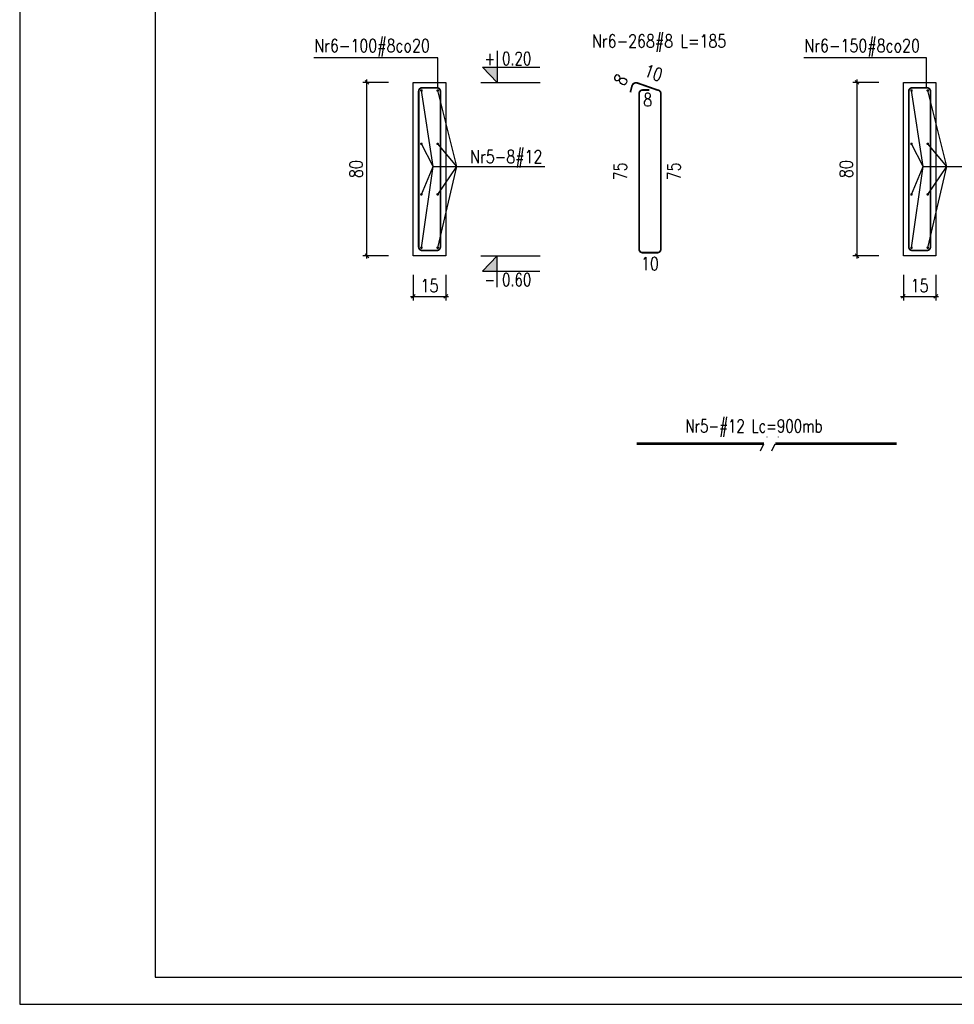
# Model space of a CAD drawing. Header units: millimetres. Extents: x 1283012 to 1317293, y -98285 to -69720.
# Tile 1 of 24: x 1285037 to 1289348, y -98145 to -93604. Entities that reach past the tile are written whole.
import ezdxf

# ---------------------------------------------------------------- set-up
doc = ezdxf.new("R2010")
doc.units = ezdxf.units.MM
doc.header["$LTSCALE"] = 250
doc.linetypes.add('PRZERYWANA', pattern=[0.282222, 0.141111, -0.141111])
for name, color, linetype in [('11 - opisy TXT2', 4, 'Continuous'), ('111 - opisy TXT3', 2, 'Continuous'), ('2 - linie odniesienia opisy', 8, 'Continuous'), ('33 - linia 2', 3, 'Continuous'), ('555 - cienka przerywana 3', 1, 'PRZERYWANA'), ('8 - zbrojenie', 8, 'Continuous')]:
    doc.layers.add(name, color=color, linetype=linetype)
doc.styles.add('TXT2', font='simplex.shx', dxfattribs={"width": 0.8, "height": 60})
doc.styles.add('TXT3', font='simplex.shx', dxfattribs={"width": 0.8, "height": 120})
doc.dimstyles.new('R1 - centymetry', dxfattribs={"dimtxt": 60, "dimasz": 17.5, "dimexe": 18.75, "dimexo": 18.75, "dimgap": 20, "dimtad": 1, "dimdec": 1, "dimlfac": 0.1, "dimrnd": 0.5, "dimdsep": 46, "dimtxsty": 'TXT2', "dimblk1": 'OBLIQUE', "dimblk2": 'OBLIQUE', "dimsah": 1, "dimcen": -0.75, "dimdle": 12.5, "dimclrt": 4, "dimadec": 0, "dimazin": 0, "dimtfac": 0.75, "dimtdec": 1, "dimtix": 1, "dimtmove": 2, "dimatfit": 3, "dimldrblk": 'OBLIQUE', "dimfxl": 100, "dimfxlon": 1, "dimtvp": 0.75, "dimtolj": 1, "dimtzin": 0, "dimarcsym": 0})
doc.dimstyles.new('wym zbr', dxfattribs={"dimtxt": 60, "dimasz": 35, "dimexe": 37.5, "dimexo": 37.5, "dimgap": 30, "dimtad": 0, "dimdec": 0, "dimlfac": 0.1, "dimzin": 0, "dimdsep": 46, "dimtxsty": 'TXT2', "dimblk1": 'OBLIQUE', "dimblk2": 'OBLIQUE', "dimsah": 1, "dimcen": -1.5, "dimdle": 25, "dimse1": 1, "dimse2": 1, "dimsd1": 1, "dimsd2": 1, "dimclrt": 4, "dimadec": 0, "dimazin": 0, "dimtfac": 0.75, "dimtdec": 0, "dimtix": 1, "dimtmove": 2, "dimatfit": 3, "dimldrblk": 'OBLIQUE', "dimfxl": 200, "dimfxlon": 1, "dimtvp": 0.75, "dimtolj": 1, "dimtzin": 0, "dimarcsym": 0})

# ---------------------------------------------------------------- blocks, each defined once
blk = doc.blocks.new('_OBLIQUE')
at = {"color": 0, "linetype": 'ByBlock'}
blk.add_line((-0.5, -0.5), (0.5, 0.5), dxfattribs=at)
blk = doc.blocks.new('*D291')
at = {"layer": '2 - linie odniesienia opisy', "color": 0, "lineweight": -2, "transparency": 16777216}
for p, q in [((1289113.2, -94780.1), (1289113.2, -94898.9)), ((1289263.2, -94780.1), (1289263.2, -94898.9)), ((1289100.7, -94880.1), (1289275.7, -94880.1))]:
    blk.add_line(p, q, dxfattribs=at)
at = {"layer": 'Defpoints', "color": 0, "transparency": 16777216}
for p in [(1289113.2, -94693.2), (1289263.2, -94693.2), (1289263.2, -94880.1)]:
    blk.add_point(p, dxfattribs=at)
at = {"layer": '2 - linie odniesienia opisy', "color": 0, "lineweight": -2, "transparency": 16777216, "xscale": 17.5, "yscale": 17.5, "zscale": 17.5, "rotation": 180}
blk.add_blockref('_OBLIQUE', (1289113.2, -94880.1), dxfattribs=at)
at = {"layer": '2 - linie odniesienia opisy', "color": 0, "lineweight": -2, "transparency": 16777216, "xscale": 17.5, "yscale": 17.5, "zscale": 17.5}
blk.add_blockref('_OBLIQUE', (1289263.2, -94880.1), dxfattribs=at)
at = {"layer": '2 - linie odniesienia opisy', "color": 4, "transparency": 16777216, "insert": (1289188.2, -94830.1), "char_height": 60, "attachment_point": 5, "style": 'TXT2'}
blk.add_mtext('\\A1;15', dxfattribs=at)
blk = doc.blocks.new('*D292')
at = {"layer": '2 - linie odniesienia opisy', "color": 0, "lineweight": -2, "transparency": 16777216}
for p, q in [((1288999.7, -93893.2), (1288880.9, -93893.2)), ((1288899.7, -94705.7), (1288899.7, -93880.7)), ((1288999.7, -94693.2), (1288880.9, -94693.2))]:
    blk.add_line(p, q, dxfattribs=at)
at = {"layer": 'Defpoints', "color": 0, "transparency": 16777216}
for p in [(1288899.7, -93893.2), (1289113.2, -93893.2), (1289113.2, -94693.2)]:
    blk.add_point(p, dxfattribs=at)
at = {"layer": '2 - linie odniesienia opisy', "color": 0, "lineweight": -2, "transparency": 16777216, "xscale": 17.5, "yscale": 17.5, "zscale": 17.5}
for p, rotation in [((1288899.7, -93893.2), 90), ((1288899.7, -94693.2), 270)]:
    blk.add_blockref('_OBLIQUE', p, dxfattribs=dict(at, rotation=rotation))
at = {"layer": '2 - linie odniesienia opisy', "color": 4, "transparency": 16777216, "insert": (1288849.7, -94293.2), "char_height": 60, "attachment_point": 5, "rotation": 90, "style": 'TXT2'}
blk.add_mtext('\\A1;80', dxfattribs=at)
blk = doc.blocks.new('*D293')
at = {"layer": 'Defpoints', "color": 0, "transparency": 16777216}
for p in [(1287894.6, -93944.5), (1287941.3, -93928.5), (1287894.6, -94017.5)]:
    blk.add_point(p, dxfattribs=at)
at = {"layer": '2 - linie odniesienia opisy', "color": 4, "transparency": 16777216, "insert": (1287934, -93973.5), "char_height": 60, "attachment_point": 5, "style": 'TXT2'}
blk.add_mtext('\\A1;8', dxfattribs=at)
blk = doc.blocks.new('*D294')
at = {"layer": 'Defpoints', "color": 0, "transparency": 16777216}
for p in [(1287931, -93928.5), (1287867.5, -94678.5), (1287931, -94678.5)]:
    blk.add_point(p, dxfattribs=at)
at = {"layer": '2 - linie odniesienia opisy', "color": 4, "transparency": 16777216, "insert": (1287807.5, -94303.5), "char_height": 60, "attachment_point": 5, "rotation": 90, "style": 'TXT2'}
blk.add_mtext('\\A1;75', dxfattribs=at)
blk = doc.blocks.new('*D295')
at = {"layer": 'Defpoints', "color": 0, "transparency": 16777216}
for p in [(1287978.6, -93928.5), (1288094.7, -93928.5), (1287969.6, -94678.5)]:
    blk.add_point(p, dxfattribs=at)
at = {"layer": '2 - linie odniesienia opisy', "color": 4, "transparency": 16777216, "insert": (1288055, -94303.5), "char_height": 60, "attachment_point": 5, "rotation": 90, "style": 'TXT2'}
blk.add_mtext('\\A1;75', dxfattribs=at)
blk = doc.blocks.new('*D296')
at = {"layer": 'Defpoints', "color": 0, "transparency": 16777216}
for p in [(1287894.6, -94662.5), (1287994.6, -94662.5), (1287994.6, -94772.7)]:
    blk.add_point(p, dxfattribs=at)
at = {"layer": '2 - linie odniesienia opisy', "color": 4, "transparency": 16777216, "insert": (1287944.6, -94728.9), "char_height": 60, "attachment_point": 5, "style": 'TXT2'}
blk.add_mtext('\\A1;10', dxfattribs=at)
blk = doc.blocks.new('*D297')
at = {"layer": 'Defpoints', "color": 0, "transparency": 16777216}
for p in [(1287885.3, -93895.6), (1287990, -93933.2), (1287993.1, -93924.4)]:
    blk.add_point(p, dxfattribs=at)
at = {"layer": '2 - linie odniesienia opisy', "color": 4, "transparency": 16777216, "insert": (1287961, -93849.2), "char_height": 60, "attachment_point": 5, "rotation": 340.2776, "style": 'TXT2'}
blk.add_mtext('\\A1;10', dxfattribs=at)
blk = doc.blocks.new('*D298')
at = {"layer": 'Defpoints', "color": 0, "transparency": 16777216}
for p in [(1287873.8, -93890.8), (1287880.9, -93895.1), (1287853.9, -93939.1)]:
    blk.add_point(p, dxfattribs=at)
at = {"layer": '2 - linie odniesienia opisy', "color": 4, "transparency": 16777216, "insert": (1287809.2, -93881.5), "char_height": 60, "attachment_point": 5, "rotation": 58.5042, "style": 'TXT2'}
blk.add_mtext('\\A1;8', dxfattribs=at)
blk = doc.blocks.new('*D299')
at = {"layer": '2 - linie odniesienia opisy', "color": 0, "lineweight": -2, "transparency": 16777216}
for p, q in [((1286852.8, -94780.1), (1286852.8, -94898.9)), ((1287002.8, -94780.1), (1287002.8, -94898.9)), ((1286840.3, -94880.1), (1287015.3, -94880.1))]:
    blk.add_line(p, q, dxfattribs=at)
at = {"layer": 'Defpoints', "color": 0, "transparency": 16777216}
for p in [(1286852.8, -94693.2), (1287002.8, -94693.2), (1287002.8, -94880.1)]:
    blk.add_point(p, dxfattribs=at)
at = {"layer": '2 - linie odniesienia opisy', "color": 0, "lineweight": -2, "transparency": 16777216, "xscale": 17.5, "yscale": 17.5, "zscale": 17.5, "rotation": 180}
blk.add_blockref('_OBLIQUE', (1286852.8, -94880.1), dxfattribs=at)
at = {"layer": '2 - linie odniesienia opisy', "color": 0, "lineweight": -2, "transparency": 16777216, "xscale": 17.5, "yscale": 17.5, "zscale": 17.5}
blk.add_blockref('_OBLIQUE', (1287002.8, -94880.1), dxfattribs=at)
at = {"layer": '2 - linie odniesienia opisy', "color": 4, "transparency": 16777216, "insert": (1286927.8, -94830.1), "char_height": 60, "attachment_point": 5, "style": 'TXT2'}
blk.add_mtext('\\A1;15', dxfattribs=at)
blk = doc.blocks.new('*D300')
at = {"layer": '2 - linie odniesienia opisy', "color": 0, "lineweight": -2, "transparency": 16777216}
for p, q in [((1286739.2, -93893.2), (1286620.5, -93893.2)), ((1286639.2, -94705.7), (1286639.2, -93880.7)), ((1286739.2, -94693.2), (1286620.5, -94693.2))]:
    blk.add_line(p, q, dxfattribs=at)
at = {"layer": 'Defpoints', "color": 0, "transparency": 16777216}
for p in [(1286639.2, -93893.2), (1286852.8, -93893.2), (1286852.8, -94693.2)]:
    blk.add_point(p, dxfattribs=at)
at = {"layer": '2 - linie odniesienia opisy', "color": 0, "lineweight": -2, "transparency": 16777216, "xscale": 17.5, "yscale": 17.5, "zscale": 17.5}
for p, rotation in [((1286639.2, -93893.2), 90), ((1286639.2, -94693.2), 270)]:
    blk.add_blockref('_OBLIQUE', p, dxfattribs=dict(at, rotation=rotation))
at = {"layer": '2 - linie odniesienia opisy', "color": 4, "transparency": 16777216, "insert": (1286589.2, -94293.2), "char_height": 60, "attachment_point": 5, "rotation": 90, "style": 'TXT2'}
blk.add_mtext('\\A1;80', dxfattribs=at)
blk = doc.blocks.new('poz')
at = {"layer": '2 - linie odniesienia opisy', "linetype": 'Continuous'}
blk.add_lwpolyline([(0, 58), (0, 0), (-27.4, 28), (78.3, 28)], dxfattribs=at)
at = {"layer": '2 - linie odniesienia opisy', "color": 4, "linetype": 'Continuous', "style": 'TXT2', "width": 0.75}
blk.add_attdef('POZ', (-29.7, 32), '', height=24, dxfattribs=at)

msp = doc.modelspace()

# ---------------------------------------------------------------- hatches: boundary and pattern name
at = {"layer": '2 - linie odniesienia opisy'}
for points in [[(1287240.37, -93823.22), (1287171.97, -93823.22), (1287240.37, -93893.22)], [(1287240.37, -94763.22), (1287171.97, -94763.22), (1287240.37, -94693.22)]]:
    msp.add_hatch(color=256, dxfattribs=at).paths.add_polyline_path(points)

# ---------------------------------------------------------------- linework, layer by layer
at = {"layer": '111 - opisy TXT3'}
msp.add_lwpolyline([(1285662.38, -98019.75), (1299762.38, -98019.75), (1299762.38, -87769.75), (1285662.38, -87769.75)], close=True, dxfattribs=at)
at = {"layer": '2 - linie odniesienia opisy'}
msp.add_lwpolyline([(1285037.38, -98144.75), (1299887.38, -98144.75), (1299887.38, -87644.75), (1285037.38, -87644.75)], close=True, dxfattribs=at)
for points in [[(1286966.03, -93918.22), (1286966.03, -93780.37), (1286393.86, -93780.37)], [(1289219.7, -93918.22), (1289219.7, -93780.37), (1288654.31, -93780.37)]]:
    msp.add_lwpolyline(points, dxfattribs=at)
at = {"layer": '33 - linia 2'}
for points in [[(1286852.76, -93893.22), (1287002.76, -93893.22), (1287002.76, -94693.22), (1286852.76, -94693.22)], [(1289113.2, -93893.22), (1289263.2, -93893.22), (1289263.2, -94693.22), (1289113.2, -94693.22)]]:
    msp.add_lwpolyline(points, close=True, dxfattribs=at)
at = {"layer": '555 - cienka przerywana 3'}
for p, q in [((1288454.08, -95592.59), (1288484.98, -95528.44)), ((1288506.84, -95592.59), (1288537.74, -95528.44))]:
    msp.add_line(p, q, dxfattribs=at)
at = {"layer": '8 - zbrojenie'}
for points in [[(1287164.95, -93893.22), (1287437.56, -93893.22)], [(1286890.22, -94655.75), (1286944.75, -94281.23), (1286890.22, -93930.68)], [(1286965.29, -94655.75), (1287053.72, -94281.23), (1286965.29, -93930.68)], [(1289150.67, -94655.75), (1289205.2, -94281.23), (1289150.67, -93930.68)], [(1289225.74, -94655.75), (1289314.17, -94281.23), (1289225.74, -93930.68)], [(1286890.22, -94409.75), (1286944.75, -94281.23), (1286890.22, -94176.68)], [(1286965.29, -94409.75), (1287053.72, -94281.23), (1286965.29, -94176.68)], [(1289150.67, -94409.75), (1289205.2, -94281.23), (1289150.67, -94176.68)], [(1289225.74, -94409.75), (1289314.17, -94281.23), (1289225.74, -94176.68)], [(1286944.75, -94281.23), (1287460.23, -94281.23)], [(1289205.2, -94281.23), (1289720.68, -94281.23)], [(1287164.95, -94693.22), (1287437.56, -94693.22)]]:
    msp.add_lwpolyline(points, dxfattribs=at)
at = {"layer": '8 - zbrojenie', "const_width": 8}
msp.add_lwpolyline([(1287941.26, -93928.48), (1287910.64, -93928.48, 0.4142136), (1287894.64, -93944.48), (1287894.64, -94662.48, 0.4142136), (1287910.64, -94678.48), (1287978.64, -94678.48, 0.4142136), (1287994.64, -94662.48), (1287994.64, -93944.48, 0.4142136), (1287978.64, -93928.48), (1287885.32, -93895.65, 0.4053742), (1287861.5, -93910.09), (1287853.93, -93939.08)], format="xyb", dxfattribs=at)
at = {"layer": '8 - zbrojenie'}
for points in [[(1286961.76, -93918.22, 8, 8, 0), (1286893.76, -93918.22, 8, 8, 0.4142136), (1286877.76, -93934.22, 8, 8, 0), (1286877.76, -94652.22, 8, 8, 0.4142136), (1286893.76, -94668.22, 8, 8, 0), (1286961.76, -94668.22, 8, 8, 0.4142136), (1286977.76, -94652.22, 8, 8, 0), (1286977.76, -93934.22, 8, 8, 0.4142136)], [(1289222.2, -93918.22, 8, 8, 0), (1289154.2, -93918.22, 8, 8, 0.4142136), (1289138.2, -93934.22, 8, 8, 0), (1289138.2, -94652.22, 8, 8, 0.4142136), (1289154.2, -94668.22, 8, 8, 0), (1289222.2, -94668.22, 8, 8, 0.4142136), (1289238.2, -94652.22, 8, 8, 0), (1289238.2, -93934.22, 8, 8, 0.4142136)]]:
    msp.add_lwpolyline(points, format="xyseb", close=True, dxfattribs=at)
at = {"layer": '8 - zbrojenie', "const_width": 6}
for points in [[(1286887.22, -93930.68, -1), (1286893.22, -93930.68, -1)], [(1286968.29, -93930.68, 1), (1286962.29, -93930.68, 1)], [(1289147.67, -93930.68, -1), (1289153.67, -93930.68, -1)], [(1289228.74, -93930.68, 1), (1289222.74, -93930.68, 1)], [(1286887.22, -94176.68, -1), (1286893.22, -94176.68, -1)], [(1286968.29, -94176.68, 1), (1286962.29, -94176.68, 1)], [(1289147.67, -94176.68, -1), (1289153.67, -94176.68, -1)], [(1289228.74, -94176.68, 1), (1289222.74, -94176.68, 1)], [(1286887.22, -94409.75, 1), (1286893.22, -94409.75, 1)], [(1286968.29, -94409.75, -1), (1286962.29, -94409.75, -1)], [(1289147.67, -94409.75, 1), (1289153.67, -94409.75, 1)], [(1289228.74, -94409.75, -1), (1289222.74, -94409.75, -1)], [(1286887.22, -94655.75, 1), (1286893.22, -94655.75, 1)], [(1286968.29, -94655.75, -1), (1286962.29, -94655.75, -1)], [(1289147.67, -94655.75, 1), (1289153.67, -94655.75, 1)], [(1289228.74, -94655.75, -1), (1289222.74, -94655.75, -1)]]:
    msp.add_lwpolyline(points, format="xyb", close=True, dxfattribs=at)
at = {"layer": '8 - zbrojenie', "const_width": 12}
for points in [[(1287882.97, -95559.83), (1288469.86, -95559.83)], [(1288522.62, -95559.83), (1289082.97, -95559.83)]]:
    msp.add_lwpolyline(points, dxfattribs=at)

# ---------------------------------------------------------------- block references
at = {"layer": '2 - linie odniesienia opisy'}
ref = msp.add_blockref('poz', (1287240.37, -93893.22), dxfattribs=dict(at, xscale=2.5, yscale=2.5, zscale=2.5))
ref.add_attrib('POZ', '+ 0.20', (1287181.01, -93813.21), dxfattribs={"color": 4, "linetype": 'Continuous', "height": 60, "style": 'TXT2', "width": 0.75})
ref = msp.add_blockref('poz', (1287240.37, -94693.22), dxfattribs=dict(at, xscale=-2.5, yscale=2.5, zscale=2.5, rotation=180))
ref.add_attrib('POZ', '- 0.60', (1287181.01, -94833.23), dxfattribs={"color": 4, "linetype": 'Continuous', "height": 60, "style": 'TXT2', "width": 0.75})

# ---------------------------------------------------------------- texts
at = {"layer": '11 - opisy TXT2'}
for s, style, width, p in [('Nr6-268#8 L=185', 'TXT2', 0.8, (1287677.26, -93732.51)), ('Nr6-100#8co20', 'TXT2', 0.8, (1286396.4, -93753.43)), ('Nr6-150#8co20', 'TXT2', 0.8, (1288656.85, -93753.43)), ('Nr5-8#12 ', 'TXT2', 0.8, (1287115.32, -94265.6)), ('Nr5-#12 Lc=900mb', 'TXT3', 0.75, (1288107.94, -95507.62))]:
    msp.add_text(s, height=60, dxfattribs=dict(at, style=style, width=width)).set_placement(p)

# ---------------------------------------------------------------- dimensions: what is measured, and where the dimension line sits
at = {"layer": '2 - linie odniesienia opisy'}
for p1, p2, distance, text, picture, middle in [((1287885.32, -93895.65), (1287989.96, -93933.16), 9.28, '10', '*D297', (1287961.02, -93849.19)), ((1287853.93, -93939.08), (1287880.85, -93895.14), 8.27, '8', '*D298', (1287809.18, -93881.45))]:
    dim = msp.add_aligned_dim(p1=p1, p2=p2, distance=distance, text=text, dimstyle='wym zbr', override={"dimtxsty": 'TXT2', "dimtolj": 1}, dxfattribs=at)
    dim.commit()
    dim.dimension.update_dxf_attribs({"geometry": picture, "text_midpoint": middle})
for base, p1, p2, dimstyle, picture, middle in [((1286639.24, -93893.22), (1286852.76, -94693.22), (1286852.76, -93893.22), 'R1 - centymetry', '*D300', (1286589.24, -94293.22)), ((1288899.69, -93893.22), (1289113.2, -94693.22), (1289113.2, -93893.22), 'R1 - centymetry', '*D292', (1288849.69, -94293.22)), ((1287867.51, -94678.48), (1287930.95, -93928.48), (1287930.95, -94678.48), 'wym zbr', '*D294', (1287807.51, -94303.48))]:
    dim = msp.add_linear_dim(base=base, p1=p1, p2=p2, angle=90, dimstyle=dimstyle, dxfattribs=at)
    dim.commit()
    dim.dimension.update_dxf_attribs({"geometry": picture, "text_midpoint": middle})
dim = msp.add_linear_dim(base=(1287894.64, -94017.48), p1=(1287941.26, -93928.48), p2=(1287894.64, -93944.48), text='8', dimstyle='wym zbr', override={"dimtxsty": 'TXT2', "dimtolj": 1}, dxfattribs=at)
dim.commit()
dim.dimension.update_dxf_attribs({"geometry": '*D293', "text_midpoint": (1287933.95, -93973.48), "dimtype": 160})
dim = msp.add_linear_dim(base=(1288094.66, -93928.48), p1=(1287969.64, -94678.48), p2=(1287978.64, -93928.48), angle=90, dimstyle='wym zbr', dxfattribs=at)
dim.commit()
dim.dimension.update_dxf_attribs({"geometry": '*D295', "text_midpoint": (1288055.01, -94303.48), "dimtype": 160})
dim = msp.add_linear_dim(base=(1287994.64, -94772.66), p1=(1287894.64, -94662.48), p2=(1287994.64, -94662.48), dimstyle='wym zbr', dxfattribs=at)
dim.commit()
dim.dimension.update_dxf_attribs({"geometry": '*D296', "text_midpoint": (1287944.64, -94728.95), "dimtype": 160})
for base, p1, p2, picture, middle in [((1287002.76, -94880.1), (1286852.76, -94693.22), (1287002.76, -94693.22), '*D299', (1286927.76, -94830.1)), ((1289263.2, -94880.1), (1289113.2, -94693.22), (1289263.2, -94693.22), '*D291', (1289188.2, -94830.1))]:
    dim = msp.add_linear_dim(base=base, p1=p1, p2=p2, dimstyle='R1 - centymetry', dxfattribs=at)
    dim.commit()
    dim.dimension.update_dxf_attribs({"geometry": picture, "text_midpoint": middle})

doc.saveas('drawing.dxf')
